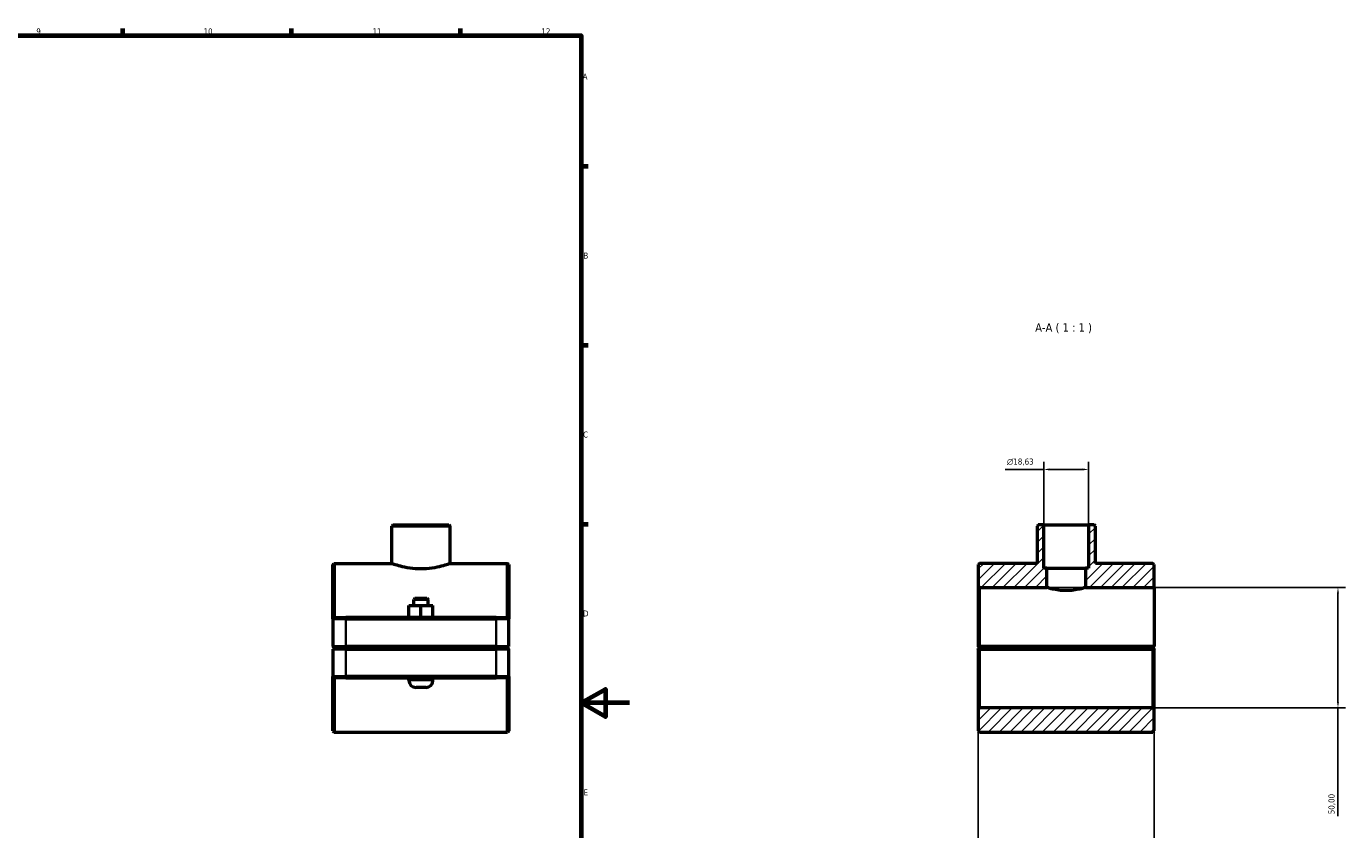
# Model space of a CAD drawing. Header units: millimetres. Extents: x 0 to 1138, y -4 to 1083.
# Tile 6 of 6: x 591 to 1138, y 244 to 578. Entities that reach past the tile are written whole.
import ezdxf

# ---------------------------------------------------------------- set-up
doc = ezdxf.new("R2010")
doc.units = ezdxf.units.MM
for name, color, linetype, lineweight in [('Border (ISO)', 7, 'Continuous', 70), ('Dimension (ISO)', 7, 'Continuous', 25), ('Hatch (ISO)', 7, 'Continuous', 18), ('Symbol (ISO)', 7, 'Continuous', 25), ('Visible (ISO)', 7, 'Continuous', 50), ('Visible Narrow (ISO)', 7, 'Continuous', 35)]:
    doc.layers.add(name, color=color, linetype=linetype, lineweight=lineweight)
doc.styles.add('Label Text (ISO)', font='tahoma.ttf')
doc.styles.add('Note Text (ISO)', font='tahoma.ttf')
doc.dimstyles.new('Default (ISO)', dxfattribs={"dimtxt": 2.5, "dimasz": 2.5, "dimexe": 3.175, "dimexo": 0, "dimgap": 0.762, "dimtad": 1, "dimrnd": 1e-08, "dimzin": 0, "dimtxsty": 'Note Text (ISO)', "dimcen": 0.09, "dimdle": 10, "dimclrd": 256, "dimclre": 256, "dimclrt": 232, "dimazin": 0, "dimtfac": 1.40208, "dimtmove": 0, "dimatfit": 3, "dimfxl": 1, "dimtolj": 1, "dimtzin": 0, "dimlwd": -1, "dimlwe": -1, "dimarcsym": 0})

# ---------------------------------------------------------------- blocks, each defined once
blk = doc.blocks.new('Borders Default Border')
at = {"layer": 'Border (ISO)'}
for p, q in [((630.75, 574), (630.75, 576.9)), ((700.83, 574), (700.83, 576.9)), ((770.92, 574), (770.92, 576.9)), ((821, 519.75), (823.9, 519.75)), ((821, 445.5), (823.9, 445.5)), ((821, 371.25), (823.9, 371.25))]:
    blk.add_line(p, q, dxfattribs=at)
at = {"layer": 'Border (ISO)', "flags": 128}
for points in [[(20, 20), (20, 574), (821, 574), (821, 20), (20, 20)], [(841, 297), (821, 297), (831, 302.77), (831, 291.23), (821, 297)]]:
    blk.add_lwpolyline(points, dxfattribs=at)
at = {"layer": 'Border (ISO)', "color": 232, "true_color": 0xca0064, "char_height": 2.5, "attachment_point": 7, "style": 'Note Text (ISO)'}
for s, insert in [('9', (594.88, 574.35)), ('10', (664.29, 574.35)), ('11', (734.37, 574.4)), ('12', (804.46, 574.4)), ('A', (821.59, 555.62)), ('B', (821.89, 481.37)), ('C', (821.73, 407.08)), ('D', (821.73, 332.88)), ('E', (821.94, 258.63))]:
    blk.add_mtext(s, dxfattribs=dict(at, insert=insert))
blk = doc.blocks.new('*D7')
at = {"layer": 'Defpoints', "color": 0, "transparency": 16777216}
for p in [(1012.91, 393.89), (1012.91, 370.93), (1031.55, 370.93)]:
    blk.add_point(p, dxfattribs=at)
at = {"layer": 'Dimension (ISO)', "transparency": 16777216}
for p, q in [((1012.91, 370.93), (1012.91, 397.07)), ((1031.55, 370.93), (1031.55, 397.07)), ((1012.91, 393.89), (996.93, 393.89)), ((1029.05, 393.89), (1015.41, 393.89))]:
    blk.add_line(p, q, dxfattribs=at)
for points in [[(1015.41, 394.31), (1015.41, 393.47), (1012.91, 393.89)], [(1029.05, 394.31), (1029.05, 393.47), (1031.55, 393.89)]]:
    blk.add_solid(points, dxfattribs=at)
at = {"layer": 'Dimension (ISO)', "color": 232, "true_color": 0xca0064, "transparency": 16777216, "insert": (997.69, 398.41), "char_height": 2.5, "attachment_point": 1, "style": 'Note Text (ISO)'}
blk.add_mtext('\\A1;\\fAIGDT|b0|i0;\\H2.5000;\\ln\\fTahoma|b0|i0;\\H2.5000;18,63', dxfattribs=at)
blk = doc.blocks.new('*D8')
at = {"layer": 'Defpoints', "color": 0, "transparency": 16777216}
for p in [(985.73, 320.48), (1058.73, 320.48), (985.73, 150.61)]:
    blk.add_point(p, dxfattribs=at)
at = {"layer": 'Dimension (ISO)', "transparency": 16777216}
for p, q in [((985.73, 320.48), (985.73, 147.44)), ((1058.73, 320.48), (1058.73, 147.44)), ((985.73, 150.61), (973.46, 150.61)), ((1056.23, 150.61), (988.23, 150.61))]:
    blk.add_line(p, q, dxfattribs=at)
for points in [[(988.23, 151.03), (988.23, 150.2), (985.73, 150.61)], [(1056.23, 151.03), (1056.23, 150.2), (1058.73, 150.61)]]:
    blk.add_solid(points, dxfattribs=at)
at = {"layer": 'Dimension (ISO)', "color": 232, "true_color": 0xca0064, "transparency": 16777216, "insert": (974.22, 154.55), "char_height": 2.5, "attachment_point": 1, "style": 'Note Text (ISO)'}
blk.add_mtext('\\A1;73,00', dxfattribs=at)
blk = doc.blocks.new('*D9')
at = {"layer": 'Defpoints', "color": 0, "transparency": 16777216}
for p in [(1014.23, 344.93), (1058.23, 294.93), (1135.01, 294.93)]:
    blk.add_point(p, dxfattribs=at)
at = {"layer": 'Dimension (ISO)', "transparency": 16777216}
for p, q in [((1014.23, 344.93), (1138.18, 344.93)), ((1135.01, 342.43), (1135.01, 297.43)), ((1058.23, 294.93), (1138.18, 294.93)), ((1135.01, 294.93), (1135.01, 250.06))]:
    blk.add_line(p, q, dxfattribs=at)
for points in [[(1134.59, 342.43), (1135.42, 342.43), (1135.01, 344.93)], [(1134.59, 297.43), (1135.42, 297.43), (1135.01, 294.93)]]:
    blk.add_solid(points, dxfattribs=at)
at = {"layer": 'Dimension (ISO)', "color": 232, "true_color": 0xca0064, "transparency": 16777216, "insert": (1131.07, 250.83), "char_height": 2.5, "attachment_point": 1, "rotation": 90, "style": 'Note Text (ISO)'}
blk.add_mtext('\\A1;50,00', dxfattribs=at)

msp = doc.modelspace()

# ---------------------------------------------------------------- hatches: boundary and pattern name
at = {"layer": 'Hatch (ISO)'}
h = msp.add_hatch(dxfattribs=at)
h.set_pattern_fill('ANSI31', color=256, scale=25.4, style=0)
h.set_pattern_definition([(45, (0, 0), (-2.245064, 2.245064), [])])
h.paths.add_polyline_path([(1058.73, 285.427), (1058.73, 294.427), (1058.23, 294.927), (986.23, 294.927), (985.73, 294.427), (985.73, 285.427), (986.23, 284.927), (1058.23, 284.927)])
h.paths.add_polyline_path([(1010.62, 370.927), (1010.12, 370.427), (1010.12, 354.927), (986.23, 354.927), (985.73, 354.427), (985.73, 345.427), (986.23, 344.927), (1014.23, 344.927), (1014.23, 352.927), (1012.915, 352.927), (1012.915, 370.927)])
h.paths.add_polyline_path([(1034.34, 370.427), (1033.84, 370.927), (1031.546, 370.927), (1031.546, 352.927), (1030.23, 352.927), (1030.23, 344.927), (1058.73, 344.927), (1058.73, 354.427), (1058.23, 354.927), (1034.34, 354.927)])

# ---------------------------------------------------------------- linework, layer by layer
at = {"layer": 'Visible (ISO)'}
for p, q in [((742.854, 370.927), (742.354, 370.427)), ((742.354, 354.927), (742.354, 370.427)), ((766.574, 370.427), (742.354, 370.427)), ((742.854, 370.927), (766.074, 370.927)), ((766.074, 370.927), (766.574, 370.427)), ((766.574, 354.927), (766.574, 370.427)), ((1010.62, 370.927), (1010.12, 370.427)), ((1010.12, 370.427), (1010.12, 354.927)), ((1012.915, 370.927), (1010.62, 370.927)), ((1012.915, 352.927), (1012.915, 370.927)), ((1012.915, 370.927), (1031.546, 370.927)), ((1033.84, 370.927), (1031.546, 370.927)), ((1031.546, 370.927), (1031.546, 352.927)), ((1034.34, 370.427), (1033.84, 370.927)), ((1034.34, 354.927), (1034.34, 370.427)), ((717.964, 354.427), (718.464, 354.927)), ((717.964, 331.927), (717.964, 354.427)), ((718.464, 354.927), (718.464, 332.427)), ((718.464, 354.927), (742.354, 354.927)), ((766.574, 354.927), (790.464, 354.927)), ((790.464, 332.427), (790.464, 354.927)), ((790.964, 354.427), (790.464, 354.927)), ((790.964, 354.427), (790.964, 331.927)), ((986.23, 354.927), (985.73, 354.427)), ((985.73, 354.427), (985.73, 345.427)), ((1010.12, 354.927), (986.23, 354.927)), ((1014.23, 352.927), (1012.915, 352.927)), ((1014.23, 344.927), (1014.23, 352.927)), ((1014.23, 352.927), (1030.23, 352.927)), ((1031.546, 352.927), (1030.23, 352.927)), ((1030.23, 352.927), (1030.23, 344.927)), ((1058.23, 354.927), (1034.34, 354.927)), ((1058.73, 354.427), (1058.23, 354.927)), ((1058.73, 344.927), (1058.73, 354.427)), ((985.73, 345.427), (986.23, 344.927)), ((985.73, 345.427), (985.73, 320.477)), ((986.23, 344.927), (1014.23, 344.927)), ((986.23, 320.477), (986.23, 344.927)), ((1030.23, 344.927), (1058.73, 344.927)), ((1058.73, 344.927), (1058.73, 320.477)), ((751.964, 340.427), (751.464, 339.927)), ((757.464, 339.927), (751.464, 339.927)), ((751.464, 337.427), (751.464, 339.927)), ((751.964, 340.427), (756.964, 340.427)), ((756.964, 340.427), (757.464, 339.927)), ((757.464, 337.427), (757.464, 339.927)), ((749.448, 337.427), (749.479, 337.427)), ((749.448, 332.427), (749.448, 337.427)), ((749.479, 337.427), (754.495, 337.427)), ((749.479, 332.427), (749.479, 337.427)), ((754.495, 337.427), (759.479, 337.427)), ((754.495, 332.427), (754.495, 337.427)), ((759.479, 332.427), (759.479, 337.427)), ((718.464, 332.427), (717.964, 331.927)), ((723.264, 331.927), (717.964, 331.927)), ((717.964, 331.927), (717.964, 320.477)), ((718.464, 332.427), (723.264, 332.427)), ((785.664, 332.427), (723.264, 332.427)), ((723.264, 331.927), (785.664, 331.927)), ((785.664, 332.427), (790.464, 332.427)), ((790.964, 331.927), (785.664, 331.927)), ((790.464, 332.427), (790.964, 331.927)), ((790.964, 320.477), (790.964, 331.927)), ((718.464, 319.977), (717.964, 320.477)), ((717.964, 320.477), (723.264, 320.477)), ((718.464, 319.877), (717.964, 319.377)), ((723.264, 319.377), (717.964, 319.377)), ((717.964, 319.377), (717.964, 307.927)), ((723.264, 319.977), (718.464, 319.977)), ((718.464, 319.877), (723.264, 319.877)), ((785.664, 320.477), (723.264, 320.477)), ((723.264, 319.977), (785.664, 319.977)), ((785.664, 319.877), (723.264, 319.877)), ((723.264, 319.377), (785.664, 319.377)), ((749.464, 319.877), (749.464, 319.977)), ((759.464, 319.877), (759.464, 319.977)), ((785.664, 320.477), (790.964, 320.477)), ((790.464, 319.977), (785.664, 319.977)), ((785.664, 319.877), (790.464, 319.877)), ((790.964, 319.377), (785.664, 319.377)), ((790.464, 319.977), (790.964, 320.477)), ((790.464, 319.877), (790.964, 319.377)), ((790.964, 307.927), (790.964, 319.377)), ((985.73, 319.377), (985.73, 294.427)), ((986.23, 319.977), (985.981, 320.227)), ((985.981, 319.628), (986.23, 319.877)), ((1058.73, 320.477), (986.23, 320.477)), ((986.23, 319.977), (1058.23, 319.977)), ((1058.23, 319.877), (986.23, 319.877)), ((986.23, 294.927), (986.23, 319.377)), ((986.23, 319.377), (1058.23, 319.377)), ((1017.23, 319.977), (1017.23, 319.877)), ((1027.23, 319.977), (1027.23, 319.877)), ((1058.73, 320.477), (1058.23, 319.977)), ((1058.23, 319.877), (1058.48, 319.628)), ((1058.23, 319.377), (1058.23, 294.927)), ((1058.73, 320.477), (1058.73, 320.477)), ((1058.73, 294.427), (1058.73, 319.377)), ((717.964, 285.427), (717.964, 307.927)), ((717.964, 307.927), (723.264, 307.927)), ((718.464, 307.427), (717.964, 307.927)), ((718.464, 307.427), (718.464, 284.927)), ((723.264, 307.427), (718.464, 307.427)), ((785.664, 307.927), (723.264, 307.927)), ((723.264, 307.427), (785.664, 307.427)), ((749.464, 306.427), (749.464, 307.427)), ((759.464, 306.427), (759.464, 307.427)), ((785.664, 307.927), (790.964, 307.927)), ((790.464, 307.427), (785.664, 307.427)), ((790.464, 307.427), (790.964, 307.927)), ((790.464, 284.927), (790.464, 307.427)), ((790.964, 307.927), (790.964, 285.427)), ((756.464, 303.427), (752.464, 303.427)), ((986.23, 294.927), (985.73, 294.427)), ((985.73, 294.427), (985.73, 285.427)), ((1058.23, 294.927), (986.23, 294.927)), ((1058.73, 294.427), (1058.23, 294.927)), ((1058.73, 285.427), (1058.73, 294.427)), ((717.964, 285.427), (718.464, 284.927)), ((718.464, 284.927), (790.464, 284.927)), ((790.964, 285.427), (790.464, 284.927)), ((985.73, 285.427), (986.23, 284.927)), ((986.23, 284.927), (1058.23, 284.927)), ((1058.23, 284.927), (1058.73, 285.427))]:
    msp.add_line(p, q, dxfattribs=at)
for centre, start, end in [((752.464, 306.427), 180, 270), ((756.464, 306.427), 270, 0)]:
    msp.add_arc(centre, 3, start, end, dxfattribs=at)
for points, knots in [([(742.354, 354.927), (742.354, 354.927), (742.663, 354.817), (743.903, 354.417), (744.833, 354.133), (746.969, 353.594), (748.322, 353.302), (751.301, 352.884), (752.929, 352.766), (754.464, 352.766)], [5.5238388, 5.5238388, 5.5238388, 5.5238388, 5.9840337, 5.9840337, 6.4442285, 6.4442285, 6.9046735, 6.9046735, 7.3651184, 7.3651184, 7.3651184, 7.3651184]), ([(754.464, 352.766), (755.999, 352.766), (757.626, 352.884), (760.605, 353.302), (761.959, 353.594), (764.095, 354.133), (765.025, 354.417), (766.265, 354.817), (766.574, 354.927), (766.574, 354.927)], [0, 0, 0, 0, 0.460445, 0.460445, 0.9208899, 0.9208899, 1.3810848, 1.3810848, 1.8412796, 1.8412796, 1.8412796, 1.8412796]), ([(1022.23, 343.613), (1021.218, 343.613), (1020.143, 343.685), (1018.175, 343.938), (1017.28, 344.115), (1015.867, 344.443), (1015.253, 344.616), (1014.434, 344.86), (1014.23, 344.927), (1014.23, 344.927)], [0, 0, 0, 0, 0.3037302, 0.3037302, 0.6074605, 0.6074605, 0.9110721, 0.9110721, 1.2146837, 1.2146837, 1.2146837, 1.2146837]), ([(1030.23, 344.927), (1030.23, 344.927), (1030.027, 344.86), (1029.208, 344.616), (1028.593, 344.443), (1027.181, 344.115), (1026.286, 343.938), (1024.317, 343.685), (1023.243, 343.613), (1022.23, 343.613)], [3.6440512, 3.6440512, 3.6440512, 3.6440512, 3.9476629, 3.9476629, 4.2512745, 4.2512745, 4.5550047, 4.5550047, 4.858735, 4.858735, 4.858735, 4.858735])]:
    msp.add_open_spline(points, degree=3, knots=knots, dxfattribs=at)
for points in [[(985.981, 320.227), (985.856, 320.351), (985.73, 320.477)], [(985.73, 319.377), (985.856, 319.503), (985.981, 319.628)], [(1058.48, 319.628), (1058.604, 319.503), (1058.73, 319.377)]]:
    msp.add_open_spline(points, degree=2, dxfattribs=at)
for points, weights in [([(985.981, 320.227), (986.107, 320.353), (986.23, 320.477)], [1.00580089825, 1.00874122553, 1.01163921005]), ([(986.23, 319.377), (986.107, 319.502), (985.981, 319.628)], [1.01163921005, 1.00874122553, 1.00580089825]), ([(1058.48, 319.628), (1058.354, 319.502), (1058.23, 319.377)], [1.00580089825, 1.00874122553, 1.01163921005])]:
    msp.add_rational_spline(points, weights, degree=2, dxfattribs=at)
at = {"layer": 'Visible Narrow (ISO)'}
for p, q in [((723.264, 332.402), (723.264, 331.952)), ((723.264, 321.05), (723.264, 331.355)), ((785.664, 332.402), (785.664, 331.952)), ((785.664, 331.355), (785.664, 321.05)), ((723.264, 320.002), (723.264, 320.452)), ((723.264, 319.852), (723.264, 319.402)), ((723.264, 308.5), (723.264, 318.805)), ((785.664, 320.002), (785.664, 320.452)), ((785.664, 319.852), (785.664, 319.402)), ((785.664, 318.805), (785.664, 308.5)), ((723.264, 307.452), (723.264, 307.902)), ((785.664, 307.452), (785.664, 307.902)), ((749.525, 306.427), (759.402, 306.427))]:
    msp.add_line(p, q, dxfattribs=at)

# ---------------------------------------------------------------- block references
msp.add_blockref('Borders Default Border', (0, 0))

# ---------------------------------------------------------------- texts
at = {"layer": 'Symbol (ISO)', "insert": (1009.368, 450.427), "char_height": 3.5, "attachment_point": 7, "style": 'Label Text (ISO)'}
msp.add_mtext('A-A ( 1 : 1 )', dxfattribs=at)

# ---------------------------------------------------------------- dimensions: what is measured, and where the dimension line sits
at = {"layer": 'Dimension (ISO)'}
dim = msp.add_linear_dim(base=(1012.915, 393.891), p1=(1031.546, 370.927), p2=(1012.915, 370.927), angle=180, text='\\fAIGDT|b0|i0;\\H2.5000;\\ln\\fTahoma|b0|i0;\\H2.5000;<>', dimstyle='Default (ISO)', override={"dimdec": 2, "dimtp": 0, "dimtm": 0, "dimtdec": 2, "dimtofl": 0, "dimatfit": 2}, dxfattribs=at)
dim.commit()
dim.dimension.update_dxf_attribs({"geometry": '*D7', "text_midpoint": (1003.218, 393.891), "dimtype": 160})
dim = msp.add_linear_dim(base=(1135.006, 294.927), p1=(1014.23, 344.927), p2=(1058.23, 294.927), angle=270, dimstyle='Default (ISO)', override={"dimdec": 2, "dimtp": 0, "dimtm": 0, "dimtdec": 2, "dimtofl": 0, "dimatfit": 2}, dxfattribs=at)
dim.commit()
dim.dimension.update_dxf_attribs({"geometry": '*D9', "text_midpoint": (1135.006, 254.927), "dimtype": 160})
dim = msp.add_linear_dim(base=(985.73, 150.612), p1=(1058.73, 320.477), p2=(985.73, 320.477), dimstyle='Default (ISO)', override={"dimdec": 2, "dimtp": 0, "dimtm": 0, "dimtdec": 2, "dimtofl": 0, "dimatfit": 2}, dxfattribs=at)
dim.commit()
dim.dimension.update_dxf_attribs({"geometry": '*D8', "text_midpoint": (978.346, 150.612), "dimtype": 160})

doc.saveas('drawing.dxf')
